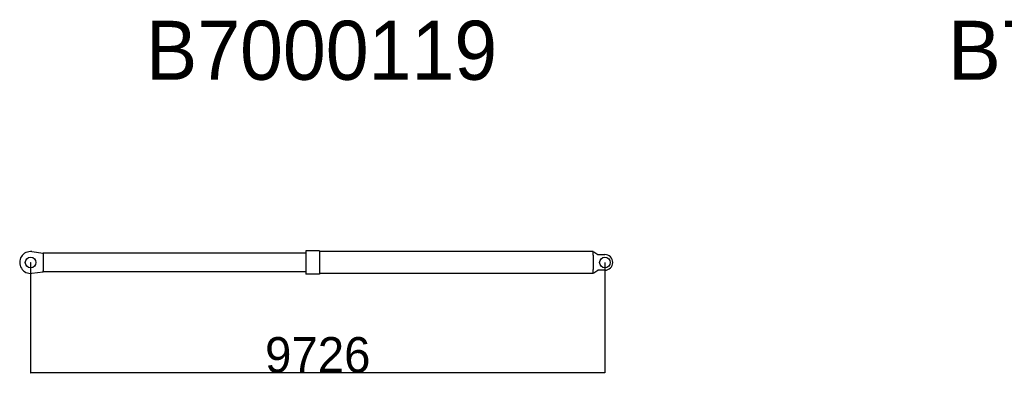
# Model space of a CAD drawing. Extents: x 1292 to 96515, y -55444 to 58338.
# Tile 32 of 80: x 16169 to 32844, y -37701 to -31627. Entities that reach past the tile are written whole.
import ezdxf

# ---------------------------------------------------------------- set-up
doc = ezdxf.new("R2010")
doc.units = 0
doc.header["$PDMODE"] = 35
doc.layers.get('0').update_dxf_attribs({"linetype": 'CONTINUOUS'})
doc.layers.get('DEFPOINTS').update_dxf_attribs({"linetype": 'CONTINUOUS'})
doc.styles.add('MX_NOTE_STANDARD', font='txt.shx', dxfattribs={"bigfont": 'extfont.shx'})
doc.dimstyles.new('MXDIMSTYLE', dxfattribs={"dimtxt": 2.8, "dimasz": 2.5, "dimexe": 1, "dimexo": 0.5, "dimgap": 0.5, "dimtad": 1, "dimdsep": 46, "dimtxsty": 'MX_NOTE_STANDARD', "dimblk1": 'OPEN30', "dimblk2": 'OPEN30', "dimsah": 1, "dimcen": 2.5, "dimadec": 0, "dimazin": 0, "dimtfac": 1, "dimtmove": 0, "dimatfit": 3, "dimldrblk": 'OPEN30', "dimfxl": 1, "dimtzin": 0, "dimarcsym": 0})

# ---------------------------------------------------------------- blocks, each defined once
blk = doc.blocks.new('_OPEN30')
at = {"color": 0, "linetype": 'ByBlock', "lineweight": -2}
for p, q in [((-1, 0.267949), (0, 0)), ((0, 0), (-1, -0.267949)), ((0, 0), (-1, 0))]:
    blk.add_line(p, q, dxfattribs=at)
blk = doc.blocks.new('*D16')
at = {"color": 0, "linetype": 'Continuous', "lineweight": -2}
for p, q in [((16353.900327, -35739.240036), (16353.900327, -37608.768356)), ((26079.900632, -35739.240036), (26079.900632, -37608.768356)), ((26077.130632, -37607.768356), (16356.670327, -37607.768356))]:
    blk.add_line(p, q, dxfattribs=at)
at = {"layer": 'DEFPOINTS', "color": 0, "linetype": 'Continuous', "lineweight": 0}
for p in [(16353.900327, -35738.740036), (26079.900632, -35738.740036), (16353.900327, -37607.768356)]:
    blk.add_point(p, dxfattribs=at)
at = {"color": 0, "linetype": 'Continuous', "lineweight": -2, "xscale": 2.77, "yscale": 2.77, "zscale": 2.77, "rotation": 180}
blk.add_blockref('_OPEN30', (16353.900327, -37607.768356), dxfattribs=at)
at = {"color": 0, "linetype": 'Continuous', "lineweight": -2, "xscale": 2.77, "yscale": 2.77, "zscale": 2.77}
blk.add_blockref('_OPEN30', (26079.900632, -37607.768356), dxfattribs=at)
at = {"color": 0, "linetype": 'Continuous', "insert": (21216.900632, -37307.268356), "char_height": 600, "attachment_point": 5, "line_spacing_factor": 0.792857}
blk.add_mtext('\\A1;9726', dxfattribs=at)

msp = doc.modelspace()

# ---------------------------------------------------------------- linework, layer by layer
at = {"color": 190, "linetype": 'Continuous'}
for p, q in [((16377.03, -35555.19), (16563.9, -35578.74)), ((16563.9, -35595.28), (16563.9, -35578.74)), ((21013.9, -35581.24), (16563.9, -35581.24)), ((16563.9, -35595.28), (16563.9, -35738.74)), ((21248.9, -35540.74), (21013.9, -35540.74)), ((21013.9, -35540.74), (21013.9, -35738.74)), ((21248.9, -35540.74), (21248.9, -35738.74)), ((25879.9, -35551.54), (21248.9, -35551.54)), ((25879.9, -35551.54), (25879.9, -35560.99)), ((25879.9, -35560.99), (25894.9, -35560.99)), ((25879.9, -35617.93), (25879.9, -35560.99)), ((25879.9, -35617.93), (25879.9, -35738.74)), ((25894.9, -35560.99), (25959.9, -35606.24)), ((25959.9, -35606.24), (26079.9, -35606.24)), ((16563.9, -35738.74), (16563.9, -35882.2)), ((21013.9, -35738.74), (21013.9, -35936.74)), ((21248.9, -35738.74), (21248.9, -35936.74)), ((25879.9, -35738.74), (25879.9, -35859.55)), ((16377.03, -35922.29), (16563.9, -35898.74)), ((16563.9, -35898.74), (16563.9, -35882.2)), ((21013.9, -35896.24), (16563.9, -35896.24)), ((21248.9, -35936.74), (21013.9, -35936.74)), ((25879.9, -35925.94), (21248.9, -35925.94)), ((25879.9, -35916.49), (25879.9, -35859.55)), ((25879.9, -35916.49), (25894.9, -35916.49)), ((25879.9, -35916.49), (25879.9, -35925.94)), ((25894.9, -35916.49), (25959.9, -35871.24)), ((26079.9, -35871.24), (25959.9, -35871.24))]:
    msp.add_line(p, q, dxfattribs=at)
for centre in [(16353.9, -35738.74), (26079.9, -35738.74)]:
    msp.add_circle(centre, 90, dxfattribs=at)
for centre, radius, start, end in [((16353.9, -35738.74), 185, 82.817747, 277.182253), ((26079.9, -35738.74), 132.5, 270, 90)]:
    msp.add_arc(centre, radius, start, end, dxfattribs=at)
at = {"color": 20, "linetype": 'Continuous'}
for p in [(16353.9, -35738.74), (26079.9, -35738.74)]:
    msp.add_point(p, dxfattribs=at)

# ---------------------------------------------------------------- texts
at = {"color": 7, "linetype": 'Continuous', "char_height": 1000, "attachment_point": 1}
for s, insert in [('\\W0.975610;\\A1;B7000119', (18305.71, -31644.58)), ('\\W1.006803;\\A1;B7000120', (31888.53, -31644.58))]:
    msp.add_mtext(s, dxfattribs=dict(at, insert=insert))

# ---------------------------------------------------------------- dimensions: what is measured, and where the dimension line sits
at = {"color": 7, "linetype": 'Continuous'}
dim = msp.add_linear_dim(base=(16353.9, -37607.77), p1=(26079.9, -35738.74), p2=(16353.9, -35738.74), text='\\A1;<>', dimstyle='MXDIMSTYLE', override={"dimtxt": 600, "dimasz": 2.77, "dimdec": 1, "dimtzin": 8}, dxfattribs=at)
dim.commit()
dim.dimension.update_dxf_attribs({"geometry": '*D16', "text_midpoint": (21216.9, -37607.77), "dimtype": 160})

doc.saveas('drawing.dxf')
